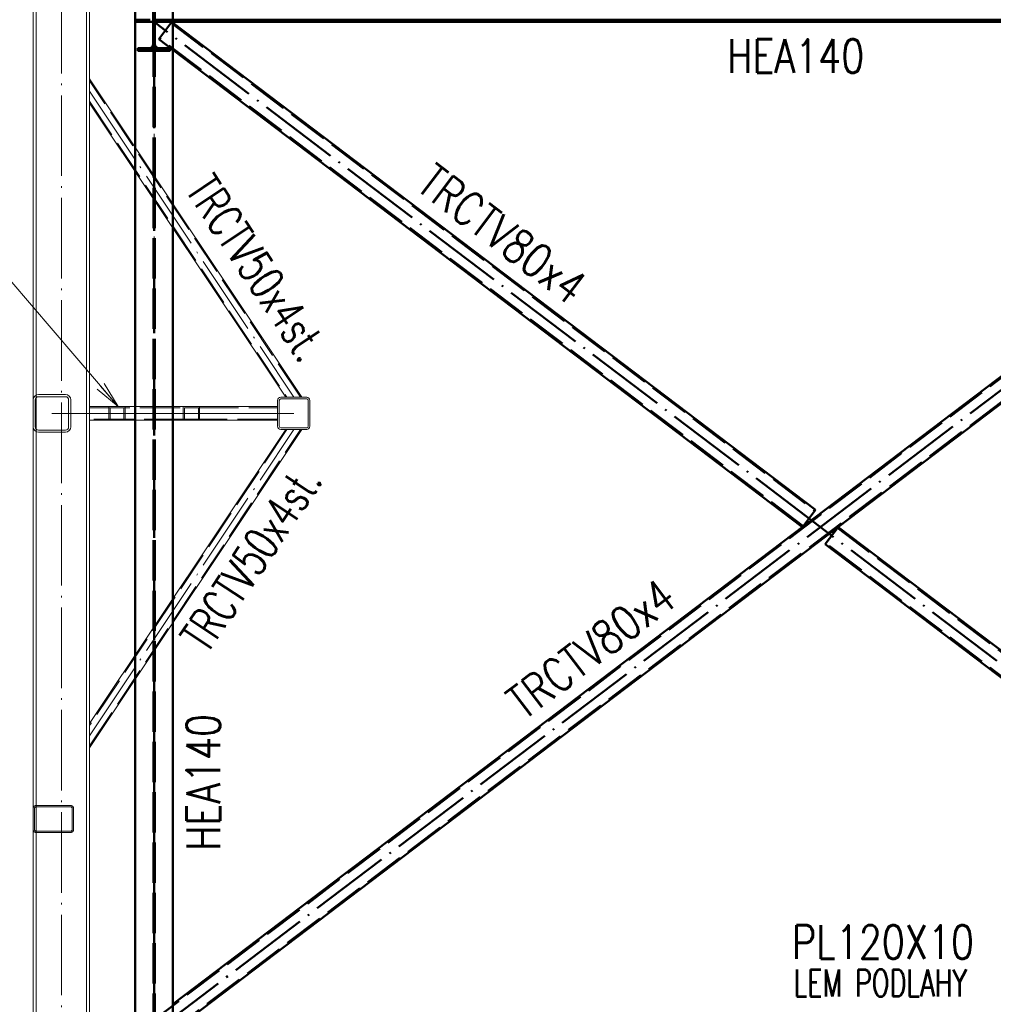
# Paper-space layout 'Layout1' of a CAD drawing. Extents: x -2 to 1243, y -36 to 596.
# Tile 49 of 132: x 61 to 133, y 462 to 535. Entities that reach past the tile are written whole.
import ezdxf

# ---------------------------------------------------------------- set-up
doc = ezdxf.new("R2010")
doc.units = 0
for name, pattern in [('ACAD_ISO02W100', [15, 12, -3]), ('ACAD_ISO04W100', [30.5, 24, -3, 0.5, -3]), ('HP_01_CER_B', [8, 5, -1, 1, -1])]:
    doc.linetypes.add(name, pattern=pattern)
doc.layers.get('0').update_dxf_attribs({"linetype": 'CONTINUOUS'})
doc.layers.get('DEFPOINTS').update_dxf_attribs({"color": 132, "linetype": 'CONTINUOUS'})
for name, color, linetype, lineweight in [('SS_1.ET-HALA_TaO-KCE_LEMOVANI', 9, 'CONTINUOUS', 13), ('SS_1.ET-HALA_TaO-RASTR', 7, 'HP_01_CER_B', 13), ('SS_1.ET-HALA_TaO-SLOUP', 9, 'CONTINUOUS', 13), ('SS_1.ET-HALA_TaO-ZTUZENI_VODOROVNE', 9, 'CONTINUOUS', 13), ('SS_2.ET-HALA_TaO-VESTAVBA_A1÷B2-VAZBA2', 51, 'CONTINUOUS', 50), ('SS_KOTY', 3, 'CONTINUOUS', 25), ('SS_POPIS_PROFILU', 13, 'CONTINUOUS', 25), ('SS_SRAFY', 8, 'CONTINUOUS', 18), ('SS_STAV.OK-POPIS_PROFILU', 9, 'CONTINUOUS', 13)]:
    doc.layers.add(name, color=color, linetype=linetype, lineweight=lineweight)
doc.styles.add('ROMANS', font='romans.shx', dxfattribs={"width": 0.8})
doc.styles.add('romans.shx', font='romans.shx', dxfattribs={"height": 5})
doc.dimstyles.new('A-1_(2.5)_50AS', dxfattribs={"dimtxt": 2.5, "dimasz": 2, "dimexe": 1, "dimexo": 2, "dimgap": 0, "dimtad": 0, "dimdec": 1, "dimlfac": 50, "dimrnd": 1, "dimtxsty": 'ROMANS', "dimblk1": 'OBLIQUE', "dimblk2": 'OBLIQUE', "dimsah": 1, "dimcen": 2, "dimclrd": 256, "dimclre": 256, "dimclrt": 256, "dimadec": 1, "dimazin": 2, "dimtfac": 0.714286, "dimtdec": 1, "dimtmove": 0, "dimatfit": 3, "dimldrblk": 'OPEN', "dimfxl": 1, "dimtvp": 1.142857, "dimtfill": 1, "dimtolj": 1, "dimlwd": -1, "dimlwe": -1, "dimarcsym": 0})

# ---------------------------------------------------------------- blocks, each defined once
blk = doc.blocks.new('_Oblique')
at = {"color": 0, "linetype": 'ByBlock', "lineweight": -2}
blk.add_line((-0.5, -0.5), (0.5, 0.5), dxfattribs=at)
blk = doc.blocks.new('*D30')
at = {"layer": 'DEFPOINTS', "color": 0, "transparency": 16777216}
for p in [(52.082, 537.561), (71.011, 537.561, 14406), (68.611, 460.761, 14408.2)]:
    blk.add_point(p, dxfattribs=at)
at = {"layer": 'SS_KOTY', "transparency": 16777216}
for p, q in [((69.011, 537.561), (51.082, 537.561)), ((52.082, 460.761), (52.082, 537.561)), ((66.611, 460.761), (51.082, 460.761))]:
    blk.add_line(p, q, dxfattribs=at)
at = {"layer": 'SS_KOTY', "transparency": 16777216, "xscale": 2, "yscale": 2, "zscale": 2}
for p, rotation in [((52.082, 537.561), 90), ((52.082, 460.761), 270)]:
    blk.add_blockref('_Oblique', p, dxfattribs=dict(at, rotation=rotation))
at = {"layer": 'SS_KOTY', "transparency": 16777216, "insert": (49.225, 499.161), "char_height": 2.5, "attachment_point": 5, "rotation": 90, "style": 'ROMANS', "bg_fill": 3, "box_fill_scale": 1.1, "bg_fill_color": 256, "bg_fill_true_color": 13158600, "bg_fill_transparency": 0}
blk.add_mtext('\\A1;3840', dxfattribs=at)
blk = doc.blocks.new('_OPEN')
at = {"color": 0, "linetype": 'ByBlock'}
for p, q in [((-1, 0.167), (0, 0)), ((0, 0), (-1, -0.167)), ((0, 0), (-1, 0))]:
    blk.add_line(p, q, dxfattribs=at)

psp = doc.layouts.get("Layout1")

# ---------------------------------------------------------------- linework, layer by layer
at = {"layer": 'SS_1.ET-HALA_TaO-ZTUZENI_VODOROVNE', "color": 5, "linetype": 'Continuous', "ltscale": 0.25}
for p, q in [((80.2111, 506.7208), (80.2111, 504.8008)), ((80.3311, 504.8008), (80.3311, 506.7208)), ((82.3711, 506.9608), (80.4511, 506.9608)), ((80.4511, 506.8408), (82.3711, 506.8408)), ((82.4911, 506.7208), (82.4911, 504.8008)), ((82.6111, 504.8008), (82.6111, 506.7208)), ((73.2849, 506.2608), (73.1876, 506.2608)), ((73.1876, 506.2608), (73.1876, 505.2608)), ((74.4038, 506.2608), (73.2849, 506.2608)), ((73.2849, 506.1808), (74.3065, 506.1808)), ((73.2849, 506.1808), (73.2849, 505.3408)), ((74.3065, 506.1808), (74.3065, 505.3408)), ((80.2111, 506.2608), (74.4038, 506.2608)), ((74.4038, 506.2608), (74.4038, 505.2608)), ((74.4038, 505.2608), (73.1876, 505.2608)), ((74.3065, 505.3408), (73.2849, 505.3408)), ((80.2111, 505.2608), (74.4038, 505.2608)), ((82.3711, 504.6808), (80.4511, 504.6808)), ((80.4511, 504.5608), (82.3711, 504.5608))]:
    psp.add_line(p, q, dxfattribs=at)
at = {"layer": 'SS_1.ET-HALA_TaO-ZTUZENI_VODOROVNE', "color": 9, "linetype": 'ACAD_ISO02W100', "ltscale": 0.25}
for p, q in [((74.3065, 506.1808), (80.2111, 506.1808)), ((80.2111, 505.3408), (74.3065, 505.3408))]:
    psp.add_line(p, q, dxfattribs=at)
at = {"layer": 'SS_1.ET-HALA_TaO-ZTUZENI_VODOROVNE', "color": 9, "linetype": 'ACAD_ISO04W100', "ltscale": 0.25}
psp.add_line((73.7957, 505.7608), (81.4111, 505.7608), dxfattribs=at)
at = {"layer": 'SS_1.ET-HALA_TaO-ZTUZENI_VODOROVNE', "color": 5, "linetype": 'Continuous', "ltscale": 0.25}
for centre, start, end in [((80.4511, 506.7208), 90, 180), ((82.3711, 506.7208), 0, 90), ((80.4511, 504.8008), 180, 270), ((82.3711, 504.8008), 270, 0)]:
    psp.add_arc(centre, 0.24, start, end, dxfattribs=at)
at = {"layer": 'SS_1.ET-HALA_TaO-ZTUZENI_VODOROVNE', "color": 5, "linetype": 'Continuous', "ltscale": 0.25, "extrusion": (-6.0633e-13, 2.51211e-13, -1)}
psp.add_arc((-80.4511, 506.7208), 0.12, 0, 90, dxfattribs=at)
at = {"layer": 'SS_1.ET-HALA_TaO-ZTUZENI_VODOROVNE', "color": 5, "linetype": 'Continuous', "ltscale": 0.25, "extrusion": (5.023e-13, 1.21272e-12, -1)}
psp.add_arc((-82.3711, 506.7208), 0.12, 90, 180, dxfattribs=at)
at = {"layer": 'SS_1.ET-HALA_TaO-ZTUZENI_VODOROVNE', "color": 5, "linetype": 'Continuous', "ltscale": 0.25, "extrusion": (-6.0633e-13, -2.51089e-13, -1)}
psp.add_arc((-80.4511, 504.8008), 0.12, 270, 0, dxfattribs=at)
at = {"layer": 'SS_1.ET-HALA_TaO-ZTUZENI_VODOROVNE', "color": 5, "linetype": 'Continuous', "ltscale": 0.25, "extrusion": (5.023e-13, -1.2126e-12, -1)}
psp.add_arc((-82.3711, 504.8008), 0.12, 180, 270, dxfattribs=at)
at = {"layer": 'SS_2.ET-HALA_TaO-VESTAVBA_A1÷B2-VAZBA2', "color": 1, "linetype": 'Continuous', "ltscale": 0.25}
for p, q in [((72.4111, 537.3908), (72.4111, 535.0708)), ((183.2111, 535.0708), (72.4111, 535.0708)), ((72.4111, 535.0708), (72.4111, 534.9008)), ((72.4111, 534.9008), (72.4111, 521.3622)), ((72.4111, 534.9008), (183.2111, 534.9008)), ((72.4111, 534.8434), (120.2534, 498.5759)), ((168.4445, 534.5655), (72.4111, 461.766)), ((72.2111, 532.7608), (72.2111, 532.9568)), ((73.7337, 460.7608), (169.4111, 533.2905)), ((72.4111, 532.8356), (119.2868, 497.3008)), ((72.4111, 519.5594), (72.4111, 506.2608)), ((72.4111, 505.2608), (72.4111, 491.9622)), ((119.2868, 497.3008), (120.2534, 498.5759)), ((121.9354, 497.3008), (120.9688, 496.0258)), ((121.9354, 497.3008), (169.4111, 461.3112)), ((120.9688, 496.0258), (167.4885, 460.7608)), ((72.4111, 490.1594), (72.4111, 460.7608))]:
    psp.add_line(p, q, dxfattribs=at)
at = {"layer": 'SS_2.ET-HALA_TaO-VESTAVBA_A1÷B2-VAZBA2', "color": 3, "linetype": 'ACAD_ISO02W100', "ltscale": 0.25}
for p, q in [((72.2871, 534.8371), (120.2051, 498.5121)), ((72.3111, 534.9008), (72.3111, 535.0708)), ((72.3111, 534.9008), (72.3818, 534.9008)), ((72.4111, 534.8434), (72.3354, 534.9008)), ((72.3354, 534.9008), (72.4111, 534.8434)), ((72.3818, 534.9008), (72.4111, 534.9008)), ((119.3351, 497.3646), (71.4172, 533.6895)), ((71.9844, 459.5351), (169.3628, 533.3542)), ((72.4111, 521.3622), (72.4111, 519.5594)), ((72.4111, 506.2608), (72.4111, 505.2608)), ((121.8871, 497.2371), (169.3628, 461.2474)), ((168.4928, 460.0999), (121.0172, 496.0895)), ((72.4111, 491.9622), (72.4111, 490.1594))]:
    psp.add_line(p, q, dxfattribs=at)
at = {"layer": 'SS_2.ET-HALA_TaO-VESTAVBA_A1÷B2-VAZBA2', "color": 7, "linetype": 'ACAD_ISO04W100', "ltscale": 0.25}
psp.add_line((170.2111, 459.7008), (120.6111, 497.3008), dxfattribs=at)

# ---------------------------------------------------------------- texts
at = {"layer": 'SS_POPIS_PROFILU', "color": 13, "style": 'romans.shx'}
for s, height, width, p in [('HEA140', 2.5, 0.8, (113.6793, 531.1131)), ('PL120X10', 2.5, 0.8, (118.5051, 465.1559)), ('LEM PODLAHY', 2, 0.7, (118.6182, 462.3559))]:
    psp.add_text(s, height=height, dxfattribs=dict(at, width=width)).set_placement(p)
at = {"layer": 'SS_POPIS_PROFILU', "color": 13, "style": 'romans.shx', "width": 0.8}
for s, rotation, p in [('TRCTV80x4', 322.835525, (90.4058, 522.4834)), ('TRCTV80x4', 37.164475, (98.5443, 482.8579)), ('HEA140', 90, (75.9211, 473.1855))]:
    psp.add_text(s, height=2.5, rotation=rotation, dxfattribs=at).set_placement(p)
at = {"layer": 'SS_STAV.OK-POPIS_PROFILU', "color": 9, "style": 'romans.shx', "width": 0.7}
for rotation, p in [(303.690068, (73.2799, 522.3839)), (56.309932, (74.9494, 487.7736))]:
    psp.add_text('TRCTV50x4st.', height=2.5, rotation=rotation, dxfattribs=at).set_placement(p)

# ---------------------------------------------------------------- dimensions: what is measured, and where the dimension line sits
at = {"layer": 'SS_KOTY'}
dim = psp.add_linear_dim(base=(52.0821, 537.5608), p1=(68.6111, 460.7608, 14408.2), p2=(71.0111, 537.5608, 14406), angle=90, dimstyle='A-1_(2.5)_50AS', override={"dimtmove": 1}, dxfattribs=at)
dim.commit()
dim.dimension.update_dxf_attribs({"geometry": '*D30', "text_midpoint": (49.225, 499.1608)})

# ---------------------------------------------------------------- next in the draw order: hatches: boundary and pattern name
at = {"layer": 'SS_SRAFY'}
h = psp.add_hatch(dxfattribs=at)
h.set_pattern_fill('ANSI31', color=5, scale=0.02, style=0)
h.set_pattern_definition([(45, (184.611103, 337.56082), (-0.04490128, 0.04490128), [])])
h.paths.add_polyline_path([(69.8111, 532.9568), (69.8111, 532.7608), (72.2111, 532.7608), (72.2111, 532.9568), (71.3731, 532.9568, -0.4142136), (71.0731, 533.2568), (71.0731, 537.0648, -0.4142136), (71.3731, 537.3648), (72.2111, 537.3648), (72.2111, 537.5608), (69.8111, 537.5608), (69.8111, 537.3648), (70.6491, 537.3648, -0.4142136), (70.9491, 537.0648), (70.9491, 533.2568, -0.4142136), (70.6491, 532.9568)], flags=0)

# ---------------------------------------------------------------- next in the draw order: linework, layer by layer
at = {"layer": 'SS_1.ET-HALA_TaO-KCE_LEMOVANI', "color": 9, "linetype": 'ACAD_ISO02W100', "ltscale": 0.25}
for p, q in [((62.2111, 476.5608), (64.8111, 476.5608)), ((62.1111, 474.7608), (62.1111, 476.3608)), ((64.8111, 476.4608), (62.2111, 476.4608)), ((64.9111, 476.3608), (64.9111, 474.7608)), ((65.0111, 474.7608), (65.0111, 476.3608)), ((62.2111, 474.6608), (64.8111, 474.6608)), ((64.8111, 474.5608), (62.2111, 474.5608))]:
    psp.add_line(p, q, dxfattribs=at)
for centre, start, end in [((62.2111, 476.3608), 90, 180), ((64.8111, 476.3608), 0, 90), ((62.2111, 474.7608), 180, 270), ((64.8111, 474.7608), 270, 0)]:
    psp.add_arc(centre, 0.2, start, end, dxfattribs=at)
at = {"layer": 'SS_1.ET-HALA_TaO-KCE_LEMOVANI', "color": 9, "linetype": 'ACAD_ISO02W100', "ltscale": 0.25, "extrusion": (7.27596e-13, -3.01319e-13, -1)}
psp.add_arc((-62.2111, 476.3608), 0.1, 0, 90, dxfattribs=at)
at = {"layer": 'SS_1.ET-HALA_TaO-KCE_LEMOVANI', "color": 9, "linetype": 'ACAD_ISO02W100', "ltscale": 0.25, "extrusion": (-6.0276e-13, -1.45513e-12, -1)}
psp.add_arc((-64.8111, 476.3608), 0.1, 90, 180, dxfattribs=at)
at = {"layer": 'SS_1.ET-HALA_TaO-KCE_LEMOVANI', "color": 9, "linetype": 'ACAD_ISO02W100', "ltscale": 0.25, "extrusion": (7.27596e-13, 3.01441e-13, -1)}
psp.add_arc((-62.2111, 474.7608), 0.1, 270, 0, dxfattribs=at)
at = {"layer": 'SS_1.ET-HALA_TaO-KCE_LEMOVANI', "color": 9, "linetype": 'ACAD_ISO02W100', "ltscale": 0.25, "extrusion": (-6.0276e-13, 1.45525e-12, -1)}
psp.add_arc((-64.8111, 474.7608), 0.1, 180, 270, dxfattribs=at)
at = {"layer": 'SS_1.ET-HALA_TaO-RASTR', "linetype": 'ACAD_ISO04W100', "ltscale": 0.25}
psp.add_line((71.0111, 337.5608), (71.0111, 549.3638), dxfattribs=at)
at = {"layer": 'SS_1.ET-HALA_TaO-SLOUP', "color": 5, "linetype": 'Continuous', "ltscale": 0.25}
for p, q in [((62.0111, 544.3638), (62.0111, 506.7608)), ((62.2311, 544.3638), (62.2311, 507.0863)), ((65.9911, 544.3638), (65.9911, 337.5608)), ((66.2111, 544.3638), (66.2111, 337.5608)), ((62.2311, 506.9057), (62.2311, 504.616)), ((62.0111, 504.7608), (62.0111, 337.5608)), ((62.2311, 504.4354), (62.2311, 337.5608))]:
    psp.add_line(p, q, dxfattribs=at)
at = {"layer": 'SS_1.ET-HALA_TaO-SLOUP', "color": 9, "linetype": 'ACAD_ISO04W100', "ltscale": 0.25}
psp.add_line((64.1111, 317.5608), (64.1111, 544.3638), dxfattribs=at)
at = {"layer": 'SS_1.ET-HALA_TaO-SLOUP', "color": 9, "linetype": 'ACAD_ISO02W100', "ltscale": 0.25}
for p, q in [((62.2311, 507.0863), (62.2311, 506.9057)), ((62.2311, 504.616), (62.2311, 504.4354))]:
    psp.add_line(p, q, dxfattribs=at)
at = {"layer": 'SS_1.ET-HALA_TaO-ZTUZENI_VODOROVNE', "color": 5, "linetype": 'Continuous', "ltscale": 0.25}
for p, q in [((82.012, 506.9608), (66.2111, 530.6622)), ((66.2111, 528.8594), (80.8102, 506.9608)), ((62.0111, 506.7608), (62.0111, 504.7608)), ((62.1711, 504.7608), (62.1711, 506.7608)), ((64.4111, 507.1608), (62.4111, 507.1608)), ((62.4111, 507.0008), (64.4111, 507.0008)), ((64.6511, 506.7608), (64.6511, 504.7608)), ((64.8111, 504.7608), (64.8111, 506.7608)), ((73.1876, 506.2608), (66.2111, 506.2608)), ((73.1876, 505.2608), (66.2111, 505.2608)), ((64.4111, 504.5208), (62.4111, 504.5208)), ((62.4111, 504.3608), (64.4111, 504.3608)), ((66.2111, 480.8595), (82.012, 504.5608)), ((80.8102, 504.5608), (66.2111, 482.6622))]:
    psp.add_line(p, q, dxfattribs=at)
at = {"layer": 'SS_1.ET-HALA_TaO-ZTUZENI_VODOROVNE', "color": 9, "linetype": 'ACAD_ISO02W100', "ltscale": 0.25}
for p, q in [((81.9159, 506.9608), (66.2111, 530.518)), ((66.2111, 529.0036), (80.9063, 506.9608)), ((66.2111, 506.1808), (73.2849, 506.1808)), ((67.6491, 506.2608), (67.6491, 505.2608)), ((67.7464, 506.1808), (67.7464, 505.3408)), ((68.7681, 506.1808), (68.7681, 505.3408)), ((68.8654, 506.2608), (68.8654, 505.2608)), ((73.2849, 505.3408), (66.2111, 505.3408)), ((66.2111, 481.0037), (81.9159, 504.5608)), ((80.9063, 504.5608), (66.2111, 482.518))]:
    psp.add_line(p, q, dxfattribs=at)
at = {"layer": 'SS_1.ET-HALA_TaO-ZTUZENI_VODOROVNE', "color": 9, "linetype": 'ACAD_ISO04W100', "ltscale": 0.25}
for p, q in [((66.2111, 529.7608), (81.4111, 506.9608)), ((63.4111, 505.7608), (81.4111, 505.7608)), ((81.4111, 505.7608), (68.2573, 505.7608)), ((66.2111, 481.7608), (81.4111, 504.5608))]:
    psp.add_line(p, q, dxfattribs=at)
at = {"layer": 'SS_1.ET-HALA_TaO-ZTUZENI_VODOROVNE', "color": 5, "linetype": 'Continuous', "ltscale": 0.25}
for centre, start, end in [((62.4111, 506.7608), 90, 180), ((64.4111, 506.7608), 0, 90), ((62.4111, 504.7608), 180, 270), ((64.4111, 504.7608), 270, 0)]:
    psp.add_arc(centre, 0.4, start, end, dxfattribs=at)
at = {"layer": 'SS_1.ET-HALA_TaO-ZTUZENI_VODOROVNE', "color": 5, "linetype": 'Continuous', "ltscale": 0.25, "extrusion": (0, 6.12323e-17, -1)}
for centre, start, end in [((-62.4111, 506.7608), 0, 90), ((-62.4111, 504.7608), 270, 0)]:
    psp.add_arc(centre, 0.24, start, end, dxfattribs=at)
at = {"layer": 'SS_1.ET-HALA_TaO-ZTUZENI_VODOROVNE', "color": 5, "linetype": 'Continuous', "ltscale": 0.25, "extrusion": (-2.5115e-13, -6.06269e-13, -1)}
psp.add_arc((-64.4111, 506.7608), 0.24, 90, 180, dxfattribs=at)
at = {"layer": 'SS_1.ET-HALA_TaO-ZTUZENI_VODOROVNE', "color": 5, "linetype": 'Continuous', "ltscale": 0.25, "extrusion": (-2.5115e-13, 6.06391e-13, -1)}
psp.add_arc((-64.4111, 504.7608), 0.24, 180, 270, dxfattribs=at)
at = {"layer": 'SS_2.ET-HALA_TaO-VESTAVBA_A1÷B2-VAZBA2', "color": 1, "linetype": 'Continuous', "ltscale": 0.25}
for p, q in [((69.6111, 537.5608), (69.6111, 525.5622)), ((70.9491, 537.0648), (70.9491, 533.2568)), ((71.0731, 533.2568), (71.0731, 537.0648)), ((70.6491, 532.9568), (69.8111, 532.9568)), ((69.8111, 532.9568), (69.8111, 532.7608)), ((72.2111, 532.9568), (71.3731, 532.9568)), ((69.8111, 532.7608), (72.2111, 532.7608)), ((69.6111, 523.7594), (69.6111, 506.2608)), ((69.6111, 505.2608), (69.6111, 487.7622)), ((69.6111, 485.9594), (69.6111, 460.7608))]:
    psp.add_line(p, q, dxfattribs=at)
at = {"layer": 'SS_2.ET-HALA_TaO-VESTAVBA_A1÷B2-VAZBA2', "color": 3, "linetype": 'ACAD_ISO02W100', "ltscale": 0.25}
for p, q in [((70.9561, 537.5608), (70.9561, 458.3608)), ((71.0661, 537.5608), (71.0661, 458.3608)), ((70.7161, 535.0708), (69.6111, 535.0708)), ((69.6111, 534.9008), (71.0661, 534.9008)), ((72.3111, 535.0708), (71.0661, 535.0708)), ((71.0661, 534.9008), (72.3111, 534.9008)), ((168.4928, 534.5018), (71.1144, 460.6827)), ((72.3354, 534.9008), (71.3688, 533.6258)), ((71.3688, 533.6258), (72.4111, 532.8356)), ((69.6111, 525.5622), (69.6111, 523.7594)), ((69.6111, 506.2608), (69.6111, 505.2608)), ((69.6111, 487.7622), (69.6111, 485.9594))]:
    psp.add_line(p, q, dxfattribs=at)
at = {"layer": 'SS_2.ET-HALA_TaO-VESTAVBA_A1÷B2-VAZBA2', "color": 7, "linetype": 'ACAD_ISO04W100', "ltscale": 0.25}
for p, q in [((71.0111, 458.3608), (71.0111, 537.5608)), ((71.0111, 459.7008), (170.2111, 534.9008)), ((120.6111, 497.3008), (71.0111, 534.9008))]:
    psp.add_line(p, q, dxfattribs=at)
at = {"layer": 'SS_2.ET-HALA_TaO-VESTAVBA_A1÷B2-VAZBA2', "color": 1, "linetype": 'Continuous', "ltscale": 0.25, "extrusion": (1.5069e-13, -3.63737e-13, -1)}
psp.add_arc((-70.6491, 533.2568), 0.3, 180, 270, dxfattribs=at)
at = {"layer": 'SS_2.ET-HALA_TaO-VESTAVBA_A1÷B2-VAZBA2', "color": 1, "linetype": 'Continuous', "ltscale": 0.25, "extrusion": (-1.21266e-13, -5.01688e-14, -1)}
psp.add_arc((-71.3731, 533.2568), 0.3, 270, 0, dxfattribs=at)
at = {"layer": 'SS_STAV.OK-POPIS_PROFILU', "color": 0, "linetype": 'ByBlock'}
for p, q in [((68.3308, 506.2608), (66.7777, 507.5643)), ((68.3308, 506.2608), (67.0311, 507.7809)), ((67.2844, 507.9975), (68.3308, 506.2608))]:
    psp.add_line(p, q, dxfattribs=at)
at = {"layer": 'SS_STAV.OK-POPIS_PROFILU', "color": 9}
psp.add_lwpolyline([(68.3308, 506.2608), (60.2653, 515.6939), (60.2653, 535.5034)], dxfattribs=at)

doc.saveas('drawing.dxf')
